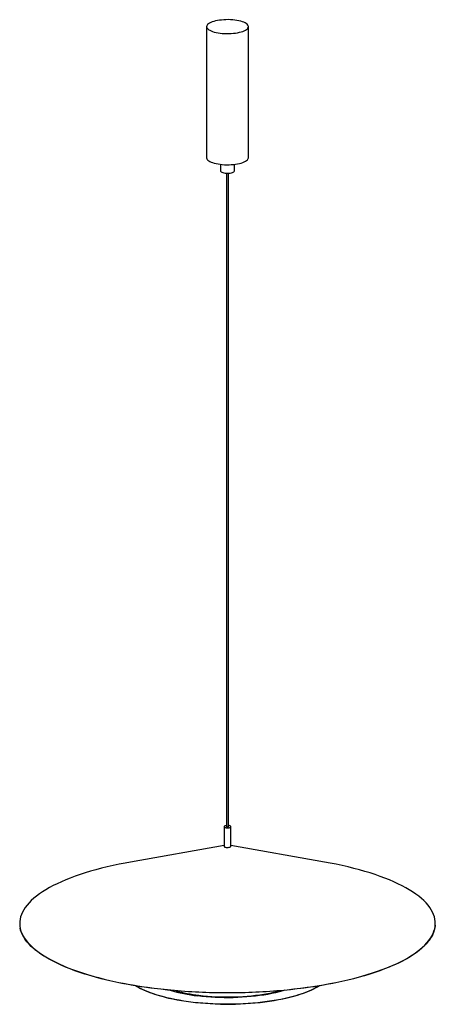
# Paper-space layout '_Dimétrica' of a CAD drawing. Header units: millimetres. Extents: x -299 to 299, y -116 to 1300.
import ezdxf

# ---------------------------------------------------------------- set-up
doc = ezdxf.new("R2010")
doc.units = ezdxf.units.MM

psp = doc.layouts.new('_Dimétrica')

# ---------------------------------------------------------------- linework, layer by layer
at = {"color": 7, "linetype": 'Continuous', "lineweight": 25}
for p, q in [((-30, 1289.8), (-30, 1101.2)), ((30, 1101.2), (30, 1289.8)), ((-10, 1091.8), (-10, 1082.3)), ((10, 1082.3), (10, 1091.8)), ((-1.5, 1079), (-1.5, 139.5)), ((1.5, 139.5), (1.5, 1079)), ((-5, 139.5), (-5, 111.3)), ((5, 111.3), (5, 139.5)), ((-5, 112.3), (-139.7, 88.5)), ((139.7, 88.5), (5, 112.3))]:
    psp.add_line(p, q, dxfattribs=at)
at = {"color": 7, "linetype": 'Continuous', "lineweight": 25, "flags": 128}
for points in [[(-10.6, 1280.4), (-7.5, 1280.1), (-4.3, 1279.9), (-1.1, 1279.8), (2.2, 1279.8), (5.4, 1279.9), (8.5, 1280.2), (11.6, 1280.5), (14.5, 1281), (17.3, 1281.6), (19.8, 1282.3), (22.1, 1283), (24.2, 1283.9), (26, 1284.8), (27.4, 1285.7), (28.6, 1286.7), (29.4, 1287.8), (29.9, 1288.9), (30, 1289.9), (29.8, 1291), (29.2, 1292.1), (28.3, 1293.1), (27, 1294.1), (25.4, 1295.1), (23.6, 1296), (21.4, 1296.8), (19, 1297.5), (16.4, 1298.1), (13.6, 1298.7), (10.6, 1299.1), (7.5, 1299.4), (4.3, 1299.7), (1.1, 1299.8), (-2.2, 1299.7), (-5.4, 1299.6), (-8.5, 1299.3), (-11.6, 1299), (-14.5, 1298.5), (-17.3, 1297.9), (-19.8, 1297.3), (-22.1, 1296.5), (-24.2, 1295.7), (-26, 1294.8), (-27.4, 1293.8), (-28.6, 1292.8), (-29.4, 1291.7), (-29.9, 1290.7), (-30, 1289.6), (-29.8, 1288.5), (-29.2, 1287.4), (-28.3, 1286.4), (-27, 1285.4), (-25.4, 1284.5), (-23.6, 1283.6), (-21.4, 1282.8), (-19, 1282), (-16.4, 1281.4), (-13.6, 1280.8), (-10.6, 1280.4)], [(-30, 1101.2), (-30, 1101), (-29.8, 1099.9), (-29.2, 1098.9), (-28.3, 1097.8), (-27, 1096.8), (-25.4, 1095.9), (-23.6, 1095), (-21.4, 1094.2), (-19, 1093.5), (-16.4, 1092.8), (-13.6, 1092.3), (-10.6, 1091.8)], [(-10.6, 1091.8), (-7.5, 1091.5), (-4.3, 1091.3), (-1.1, 1091.2), (2.2, 1091.2), (5.4, 1091.4), (8.5, 1091.6), (11.6, 1092), (14.5, 1092.5), (17.3, 1093), (19.8, 1093.7), (22.1, 1094.5), (24.2, 1095.3), (26, 1096.2), (27.4, 1097.2), (28.6, 1098.2), (29.4, 1099.2), (29.9, 1100.3), (30, 1101.2)], [(-10, 1082.3), (-10, 1082.1), (-9.7, 1081.5), (-9, 1080.9), (-8, 1080.4), (-6.8, 1079.9), (-5.2, 1079.5), (-3.5, 1079.2)], [(-3.5, 1079.2), (-1.7, 1079.1), (0.2, 1079), (2.1, 1079.1), (3.9, 1079.3), (5.6, 1079.6), (7, 1080), (8.3, 1080.5), (9.2, 1081), (9.8, 1081.6), (10, 1082.3), (10, 1082.3)], [(-1.5, 141.1), (-1.6, 141.1), (-2.8, 140.9), (-3.8, 140.6), (-4.5, 140.2), (-4.9, 139.8), (-5, 139.3), (-4.6, 138.9), (-3.9, 138.5), (-3, 138.2), (-1.8, 138)], [(-1.8, 138), (-0.4, 137.9), (0.9, 137.9), (2.2, 138), (3.3, 138.3), (4.2, 138.6), (4.8, 139.1), (5, 139.5), (4.8, 140), (4.3, 140.4), (3.5, 140.7), (2.4, 141), (1.5, 141.1)], [(-1.5, 139.5), (-1.5, 139.5), (-1.4, 139.3), (-1, 139.2), (-0.5, 139.1)], [(-0.5, 139.1), (0, 139), (0.6, 139.1), (1.1, 139.2), (1.4, 139.4), (1.5, 139.5)], [(-5, 111.3), (-5, 111.1), (-4.6, 110.6), (-3.9, 110.2), (-3, 109.9), (-1.8, 109.7)], [(-1.8, 109.7), (-0.4, 109.6), (0.9, 109.6), (2.2, 109.8), (3.3, 110), (4.2, 110.4), (4.8, 110.8), (5, 111.2), (5, 111.3)], [(-139.7, 88.5), (-146.9, 87.2), (-155.8, 85.4), (-164.5, 83.6), (-172.9, 81.7), (-181.2, 79.7), (-189.2, 77.5), (-197.1, 75.3), (-204.7, 73), (-212, 70.6), (-219.1, 68.2), (-226, 65.6), (-232.5, 63), (-238.8, 60.3), (-244.9, 57.5), (-250.6, 54.7), (-256, 51.8), (-261.2, 48.8), (-266, 45.8), (-270.5, 42.8), (-274.7, 39.6), (-278.6, 36.5), (-282.1, 33.3), (-285.3, 30), (-288.2, 26.7), (-290.7, 23.4), (-292.9, 20.1), (-294.8, 16.7), (-296.3, 13.3), (-297.4, 9.9), (-298.2, 6.5), (-298.7, 3.1), (-298.8, -0.3), (-298.5, -3.7), (-297.9, -7.1), (-297, -10.6), (-295.7, -13.9), (-294, -17.3), (-292, -20.7), (-289.6, -24), (-287, -27.3), (-283.9, -30.6), (-280.6, -33.8), (-276.9, -37), (-272.9, -40.1), (-268.5, -43.2), (-263.9, -46.3), (-258.9, -49.3), (-253.6, -52.2), (-248, -55.1), (-242.2, -57.9), (-236, -60.6), (-229.6, -63.3), (-222.9, -65.9), (-215.9, -68.4), (-208.7, -70.8), (-201.3, -73.2), (-193.6, -75.4), (-185.6, -77.6), (-177.5, -79.7), (-169.1, -81.7), (-160.6, -83.5), (-151.8, -85.3), (-142.9, -87), (-133.8, -88.6), (-124.6, -90.1), (-115.2, -91.4), (-105.6, -92.7)], [(-105.6, -92.7), (-96, -93.9), (-86.2, -94.9), (-76.3, -95.8), (-66.4, -96.7), (-56.3, -97.4), (-46.2, -97.9), (-36.1, -98.4), (-25.9, -98.8), (-15.6, -99), (-5.4, -99.1), (4.9, -99.1), (15.1, -99), (25.4, -98.8), (35.6, -98.4), (45.7, -98), (55.8, -97.4), (65.9, -96.7), (75.8, -95.9), (85.7, -95), (95.5, -93.9), (105.2, -92.8), (114.7, -91.5), (124.1, -90.1), (133.4, -88.7), (142.5, -87.1), (151.4, -85.4), (160.1, -83.6), (168.7, -81.7), (177.1, -79.8), (185.2, -77.7), (193.2, -75.5), (200.9, -73.3), (208.4, -70.9), (215.6, -68.5), (222.6, -66), (229.3, -63.4), (235.7, -60.8), (241.9, -58), (247.8, -55.2), (253.3, -52.3), (258.6, -49.4), (263.6, -46.4), (268.3, -43.4), (272.6, -40.3), (276.7, -37.1), (280.4, -34), (283.8, -30.7), (286.8, -27.5), (289.5, -24.2), (291.9, -20.8), (293.9, -17.5), (295.6, -14.1), (296.9, -10.7), (297.9, -7.3), (298.5, -3.9), (298.8, -0.5), (298.7, 2.9), (298.3, 6.4), (297.5, 9.8), (296.4, 13.2), (294.9, 16.5), (293, 19.9), (290.9, 23.2), (288.3, 26.6), (285.5, 29.8), (282.3, 33.1), (278.8, 36.3), (274.9, 39.5), (270.7, 42.6), (266.2, 45.7), (261.4, 48.7), (256.3, 51.7), (250.9, 54.6), (245.1, 57.4), (239.1, 60.2), (232.9, 62.9), (226.3, 65.5), (219.5, 68), (212.4, 70.5), (205, 72.9), (197.4, 75.2), (189.6, 77.4), (181.6, 79.5), (173.3, 81.6), (164.9, 83.5), (156.2, 85.4), (147.4, 87.1), (139.7, 88.5)], [(298.6, -2), (298.6, -2.6), (298.1, -6.1), (297.3, -9.5), (296.2, -12.9), (294.7, -16.3), (292.8, -19.6), (290.7, -23), (288.1, -26.3), (285.2, -29.5), (282, -32.8), (278.5, -36), (274.6, -39.2), (270.4, -42.3), (265.9, -45.4), (261.1, -48.4), (255.9, -51.3), (250.5, -54.2), (244.8, -57.1), (238.8, -59.8), (232.5, -62.5), (225.9, -65.1), (219, -67.7), (211.9, -70.2), (204.6, -72.5), (197, -74.8), (189.2, -77.1), (181.1, -79.2), (172.9, -81.2), (164.4, -83.1), (155.7, -85), (146.9, -86.7), (137.9, -88.3), (128.7, -89.8), (119.4, -91.3), (109.9, -92.6), (100.3, -93.8), (90.6, -94.9), (80.8, -95.9), (70.9, -96.7), (60.8, -97.5), (50.8, -98.1), (40.6, -98.6), (30.5, -99), (20.2, -99.3), (10, -99.5), (-0.3, -99.6), (-10.5, -99.5), (-20.8, -99.3), (-31, -99), (-41.1, -98.6), (-51.3, -98.1), (-61.4, -97.4), (-71.3, -96.7), (-81.3, -95.8), (-91.1, -94.8), (-100.8, -93.7), (-110.4, -92.5), (-119.9, -91.2), (-129.2, -89.8), (-138.3, -88.2), (-147.3, -86.6), (-156.2, -84.9), (-164.8, -83), (-173.3, -81.1), (-181.5, -79.1), (-189.6, -76.9), (-197.4, -74.7), (-205, -72.4), (-212.3, -70), (-219.4, -67.6), (-226.2, -65), (-232.8, -62.4), (-239.1, -59.7), (-245.1, -56.9), (-250.8, -54.1), (-256.2, -51.2), (-261.3, -48.2), (-266.1, -45.2), (-270.6, -42.1), (-274.8, -39), (-278.7, -35.8), (-282.2, -32.6), (-285.4, -29.4), (-288.3, -26.1), (-290.8, -22.8), (-292.9, -19.4), (-294.8, -16.1), (-296.3, -12.7), (-297.4, -9.3), (-298.1, -6.6)], [(132.1, -89.3), (131.3, -89.8), (127.7, -91.9), (123.8, -94), (119.6, -96), (115.1, -97.9), (110.3, -99.7), (105.3, -101.4), (100, -103.1), (94.5, -104.7), (88.8, -106.2), (82.8, -107.6), (76.7, -108.9), (70.4, -110.1), (63.9, -111.1), (57.2, -112.1), (50.4, -113), (43.5, -113.8), (36.5, -114.4), (29.5, -115), (22.3, -115.4), (15.1, -115.7), (7.9, -115.9), (0.6, -115.9), (-6.7, -115.9), (-13.9, -115.7), (-21.1, -115.4), (-28.3, -115), (-35.4, -114.5), (-42.4, -113.9), (-49.3, -113.1), (-56.1, -112.3), (-62.8, -111.3), (-69.3, -110.2), (-75.7, -109.1), (-81.8, -107.8), (-87.8, -106.4), (-93.6, -104.9), (-99.1, -103.4), (-104.4, -101.7), (-109.5, -100), (-114.3, -98.2), (-118.8, -96.3), (-123.1, -94.3), (-127.1, -92.3), (-130.7, -90.2), (-132.1, -89.3)], [(-131.4, -89.4), (-128.7, -91), (-124.9, -93.1), (-120.8, -95.1), (-116.5, -97), (-111.8, -98.8), (-106.9, -100.6), (-101.7, -102.3), (-96.3, -103.9), (-90.6, -105.4), (-84.7, -106.9), (-78.7, -108.2), (-72.4, -109.4), (-66, -110.5), (-59.4, -111.5), (-52.7, -112.5)], [(-52.7, -112.5), (-45.8, -113.3), (-38.9, -113.9), (-31.8, -114.5), (-24.7, -115), (-17.5, -115.3), (-10.3, -115.5), (-3, -115.7), (4.2, -115.6), (11.5, -115.5), (18.7, -115.3), (25.9, -114.9), (33, -114.4), (40, -113.8), (46.9, -113.1), (53.8, -112.3), (60.5, -111.4), (67, -110.4), (73.4, -109.2), (79.7, -108), (85.7, -106.6), (91.5, -105.2), (97.1, -103.7), (102.5, -102), (107.7, -100.3), (112.6, -98.5), (117.2, -96.7), (121.5, -94.7), (125.6, -92.7), (129.3, -90.7), (131.4, -89.4)]]:
    psp.add_lwpolyline(points, dxfattribs=at)
at = {"color": 8, "linetype": 'Continuous', "lineweight": 25, "flags": 128}
for points in [[(82.6, -95.7), (79.4, -96.6), (74.4, -98), (69.1, -99.3), (63.6, -100.5), (58, -101.6), (52.2, -102.6), (46.2, -103.4), (40.1, -104.2), (33.9, -104.9), (27.6, -105.4), (21.2, -105.9), (14.8, -106.2), (8.3, -106.4), (1.8, -106.5), (-4.8, -106.4), (-11.3, -106.3), (-17.7, -106), (-24.2, -105.7), (-30.5, -105.2), (-36.8, -104.6), (-42.9, -103.9)], [(-41.1, -102.9), (-35.1, -103.6), (-28.9, -104.2), (-22.7, -104.7), (-16.3, -105), (-10, -105.3), (-3.6, -105.4), (2.8, -105.4), (9.2, -105.3), (15.6, -105), (21.9, -104.7), (28.2, -104.2), (34.4, -103.7), (40.4, -103), (46.4, -102.2), (52.2, -101.3), (57.8, -100.3), (63.3, -99.2), (68.6, -97.9), (73.7, -96.6), (74.4, -96.4)]]:
    psp.add_lwpolyline(points, dxfattribs=at)
at = {"color": 8, "linetype": 'Continuous', "lineweight": 25}
for centre, radius, start, end in [((-15.8, 127.6), 233, 253.359, 263.318), ((-12.9, 131.4), 236, 254.8837, 263.1244)]:
    psp.add_arc(centre, radius, start, end, dxfattribs=at)

doc.saveas('drawing.dxf')
